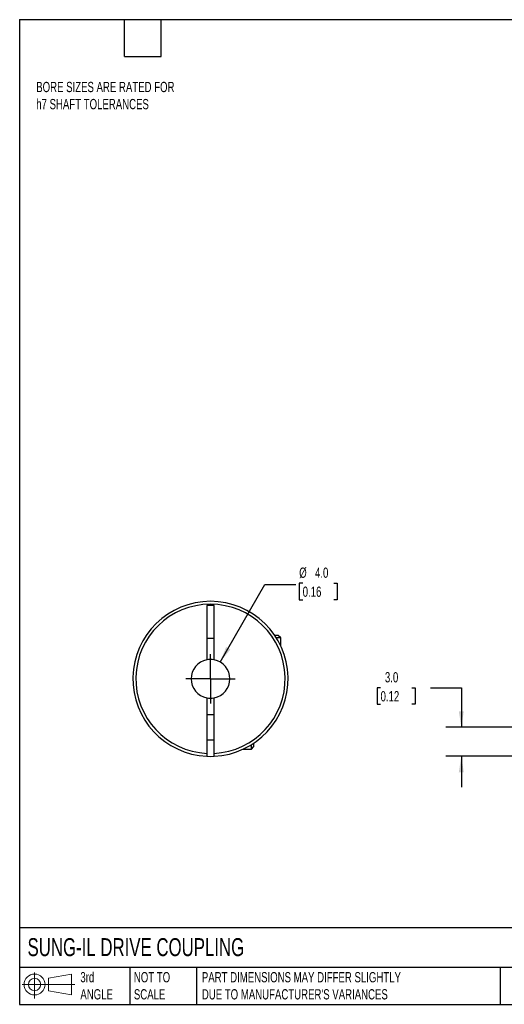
# Model space of a CAD drawing. Header units: millimetres. Extents: x 3 to 137, y 3 to 105.
# Tile 1 of 3: x 3 to 53, y 3 to 105. Entities that reach past the tile are written whole.
import ezdxf

# ---------------------------------------------------------------- set-up
doc = ezdxf.new("R2010")
doc.units = ezdxf.units.MM
doc.header["$LTSCALE"] = 0.5
doc.linetypes.add('SLD-Center', pattern=[19.05, 15.24, -1.27, 1.27, -1.27])
doc.linetypes.add('SLD-Solid', pattern=[0])
doc.layers.add('CENTER', color=40, linetype='SLD-Center')
doc.layers.add('SLD-DEFPOINTS', color=7, linetype='Continuous')
doc.layers.add('DIMENSIONS', color=140, linetype='SLD-Solid', lineweight=25)
doc.layers.add('TEXT', color=140, linetype='SLD-Solid', lineweight=25)
doc.styles.add('SLDTEXTSTYLE0', font='TXT', dxfattribs={"width": 0.7})
doc.dimstyles.new('SLDDIMSTYLE0', dxfattribs={"dimtxt": 1.079004, "dimasz": 1.651, "dimexe": 0, "dimexo": 0.0625, "dimgap": 0.269751, "dimtad": 0, "dimtih": 1, "dimtoh": 1, "dimdec": 1, "dimrnd": 1e-09, "dimzin": 4, "dimdsep": 46, "dimtxsty": 'SLDTEXTSTYLE0', "dimsah": 1, "dimcen": 0.09, "dimadec": 0, "dimazin": 1, "dimtfac": 1, "dimtdec": 1, "dimtmove": 0, "dimatfit": 0, "dimfxl": 0, "dimfrac": 2, "dimtolj": 1, "dimtzin": 12, "dimarcsym": 0})
doc.dimstyles.new('SLDDIMSTYLE3', dxfattribs={"dimtxt": 1.079004, "dimasz": 1.651, "dimexe": 0, "dimexo": 0.0625, "dimgap": 0.269751, "dimtad": 0, "dimtih": 1, "dimtoh": 1, "dimdec": 1, "dimrnd": 1e-09, "dimzin": 4, "dimdsep": 46, "dimtxsty": 'SLDTEXTSTYLE0', "dimsah": 1, "dimcen": 0, "dimadec": 0, "dimazin": 1, "dimtfac": 1, "dimtdec": 1, "dimtofl": 0, "dimtmove": 0, "dimatfit": 3, "dimfxl": 0, "dimfrac": 2, "dimtolj": 1, "dimtzin": 12, "dimarcsym": 0})

# ---------------------------------------------------------------- blocks, each defined once
blk = doc.blocks.new('Block11')
at = {"color": 7, "linetype": 'SLD-Solid', "lineweight": 18}
for p, q in [((1.29, 2.66), (1.29, 0)), ((2.74, 2.08), (5.09, 2.52)), ((2.74, 0.8), (2.74, 2.08)), ((5.09, 2.52), (5.09, 0.37)), ((0, 1.44), (5.44, 1.44)), ((2.74, 0.8), (5.09, 0.37))]:
    blk.add_line(p, q, dxfattribs=at)
for radius in [1.08, 0.643]:
    blk.add_circle((1.29, 1.44), radius, dxfattribs=at)
blk = doc.blocks.new('Block12')
at = {"layer": 'SLD-DEFPOINTS'}
blk.add_blockref('Block11', (0, 0), dxfattribs=at)
blk = doc.blocks.new('_D_1')
at = {"layer": 'DIMENSIONS'}
for p, q in [((40.39, 35.84), (40.03, 35.84)), ((40.03, 35.84), (40.03, 34.13)), ((43.6, 35.84), (43.96, 35.84)), ((43.96, 35.84), (43.96, 34.13)), ((45.54, 35.84), (48.72, 35.84)), ((48.72, 35.84), (48.72, 31.76)), ((40.03, 34.13), (40.39, 34.13)), ((43.96, 34.13), (43.6, 34.13)), ((59.1, 31.76), (47.13, 31.76)), ((56.4, 28.77), (47.13, 28.77)), ((48.72, 28.77), (48.72, 25.59))]:
    blk.add_line(p, q, dxfattribs=at)
for points in [[(48.72, 31.76), (48.97, 33.41), (48.46, 33.41)], [(48.72, 28.77), (48.46, 27.12), (48.97, 27.12)]]:
    blk.add_solid(points, dxfattribs=at)
at = {"layer": 'DIMENSIONS', "char_height": 1.058, "attachment_point": 1, "style": 'SLDTEXTSTYLE0'}
for s, insert in [('3.0', (40.84, 37.45)), ('0.12', (40.39, 35.49))]:
    blk.add_mtext(s, dxfattribs=dict(at, insert=insert))
blk = doc.blocks.new('_D_8')
at = {"layer": 'DIMENSIONS'}
for p, q in [((23.85, 38.49), (28.46, 46.48)), ((28.46, 46.48), (31.64, 46.48)), ((32.36, 46.63), (32, 46.63)), ((32, 46.63), (32, 44.92)), ((35.57, 46.63), (35.93, 46.63)), ((35.93, 46.63), (35.93, 44.92)), ((32, 44.92), (32.36, 44.92)), ((35.93, 44.92), (35.57, 44.92))]:
    blk.add_line(p, q, dxfattribs=at)
blk.add_solid([(23.85, 38.49), (24.9, 39.79), (24.46, 40.05)], dxfattribs=at)
at = {"layer": 'DIMENSIONS', "char_height": 1.058, "attachment_point": 1, "style": 'SLDTEXTSTYLE0'}
for s, insert in [('%%c', (32, 48.24)), ('4.0', (33.63, 48.24)), ('0.16', (32.36, 46.28))]:
    blk.add_mtext(s, dxfattribs=dict(at, insert=insert))
blk = doc.blocks.new('SW_CENTERMARKSYMBOL_3')
at = {"layer": 'CENTER', "color": 0}
for q in [(0, 2.54), (-2.54, 0), (0, -2.54), (2.54, 0)]:
    blk.add_line((0, 0), q, dxfattribs=at)

msp = doc.modelspace()

# ---------------------------------------------------------------- linework, layer by layer
for p, q in [((23.23, 44.31), (22.48, 44.31)), ((22.48, 44.31), (22.48, 38.72)), ((23.23, 38.72), (23.23, 44.31)), ((22.48, 40.96), (23.23, 40.96)), ((29.84, 41.24), (29.48, 41.24)), ((30.1, 40.98), (29.65, 40.98)), ((30.1, 40.98), (29.84, 41.24)), ((30.1, 40.14), (30.1, 40.98)), ((22.48, 34.8), (22.48, 29.07)), ((23.23, 29.07), (23.23, 34.8)), ((23.23, 33.06), (22.48, 33.06)), ((22.48, 30.46), (23.23, 30.46)), ((26.23, 29.51), (27.07, 29.51)), ((27.07, 29.51), (27.07, 29.96)), ((27.07, 29.51), (27.33, 29.77)), ((27.33, 29.77), (27.33, 30.13))]:
    msp.add_line(p, q)
at = {"flags": 128}
msp.add_lwpolyline([(22.48, 28.77), (22.85, 28.76), (23.23, 28.77)], dxfattribs=at)
for radius, start, end in [(8, 272.6867, 267.3133), (7.7, 272.7915, 267.2085), (2, 100.8069, 259.1931), (2, 79.1931, 100.8069), (2, 280.8069, 79.1931), (2, 259.1931, 280.8069)]:
    msp.add_arc((22.85, 36.76), radius, start, end)
for points in [[(22.48, 29.07), (22.48, 28.99), (22.48, 28.91), (22.48, 28.8), (22.48, 28.77), (22.48, 28.77)], [(23.23, 28.77), (23.23, 28.77), (23.23, 28.8), (23.23, 28.91), (23.23, 28.99), (23.23, 29.07)]]:
    msp.add_open_spline(points, degree=3, knots=[0, 0, 0, 0, 0.5, 0.5, 1, 1, 1, 1])
at = {"layer": 'TEXT'}
for p, q in [((3.17, 104.78), (136.52, 104.78)), ((3.17, 104.78), (3.17, 3.17)), ((13.97, 100.97), (13.97, 104.78)), ((17.78, 100.97), (17.78, 104.78)), ((13.97, 100.97), (17.78, 100.97)), ((136.52, 11.06), (3.17, 11.06)), ((136.52, 6.98), (3.17, 6.98)), ((14.52, 6.98), (14.52, 3.17)), ((21.42, 6.98), (21.42, 3.17)), ((52.74, 6.98), (52.74, 3.17)), ((3.17, 3.17), (136.52, 3.17))]:
    msp.add_line(p, q, dxfattribs=at)

# ---------------------------------------------------------------- block references
at = {"layer": 'CENTER'}
msp.add_blockref('SW_CENTERMARKSYMBOL_3', (22.85, 36.76), dxfattribs=at)
at = {"layer": 'SLD-DEFPOINTS'}
msp.add_blockref('Block12', (3.42, 3.78), dxfattribs=at)

# ---------------------------------------------------------------- texts
at = {"layer": 'TEXT', "attachment_point": 1, "style": 'SLDTEXTSTYLE0'}
for s, insert, char_height in [('BORE SIZES ARE RATED FOR^Jh7 SHAFT TOLERANCES', (4.88, 98.36), 1.0583), ('SUNG-IL DRIVE COUPLING', (3.98, 10), 1.8521), ('3rd^JANGLE', (9.43, 6.5), 1.058), ('NOT TO^JSCALE', (14.95, 6.5), 1.0583), ("PART DIMENSIONS MAY DIFFER SLIGHTLY ^JDUE TO MANUFACTURER'S VARIANCES", (21.96, 6.5), 1.0583)]:
    msp.add_mtext(s, dxfattribs=dict(at, insert=insert, char_height=char_height))

# ---------------------------------------------------------------- dimensions: what is measured, and where the dimension line sits
at = {"layer": 'DIMENSIONS'}
dim = msp.add_diameter_dim_2p(p1=(21.85, 35.03), p2=(23.85, 38.49), dimstyle='SLDDIMSTYLE3', dxfattribs=at)
dim.commit()
dim.dimension.update_dxf_attribs({"geometry": '_D_8', "text_midpoint": (33.97, 46.48), "dimtype": 163})
dim = msp.add_linear_dim(base=(48.72, 31.76), p1=(57.03, 28.77), p2=(59.73, 31.76), angle=90, dimstyle='SLDDIMSTYLE0', dxfattribs=at)
dim.commit()
dim.dimension.update_dxf_attribs({"geometry": '_D_1', "text_midpoint": (48.72, 35.84), "dimtype": 160})

doc.saveas('drawing.dxf')
